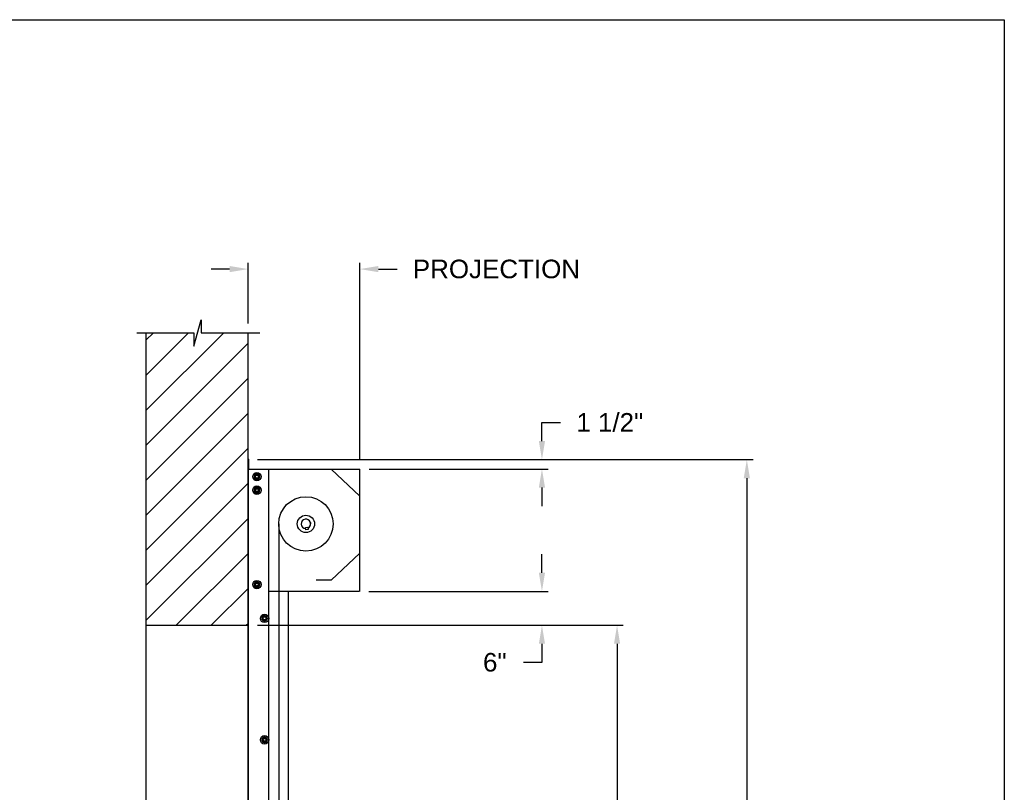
# Model space of a CAD drawing. Header units: inches. Extents: x 170 to 312, y 215 to 248.
# Tile 226 of 256: x 258.08 to 263.05, y 243.28 to 247.18. Entities that reach past the tile are written whole.
import ezdxf

# ---------------------------------------------------------------- set-up
doc = ezdxf.new("R2010")
doc.units = ezdxf.units.IN
doc.header["$LTSCALE"] = 0.25
doc.header["$MEASUREMENT"] = 0
doc.layers.add('ANNOTATIONS', color=1, linetype='Continuous')
doc.layers.add('MOTOR RH', color=7, linetype='Continuous')
doc.styles.add('ARIAL', font='arial.ttf', dxfattribs={"height": 0.09375})
doc.dimstyles.new('STANDARD$0', dxfattribs={"dimtxt": 0.09375, "dimasz": 0.09375, "dimexe": 0.03125, "dimexo": 0.046875, "dimgap": 0.09, "dimtad": 0, "dimtih": 1, "dimtoh": 1, "dimdec": 4, "dimzin": 0, "dimdsep": 46, "dimtxsty": 'ARIAL', "dimcen": 0.09, "dimadec": 0, "dimazin": 0, "dimtfac": 1, "dimtdec": 4, "dimtofl": 0, "dimtmove": 0, "dimatfit": 1, "dimfxl": 1, "dimtolj": 1, "dimtzin": 0, "dimarcsym": 0})

# ---------------------------------------------------------------- blocks, each defined once
blk = doc.blocks.new('*D55')
at = {"layer": 'ANNOTATIONS', "color": 0, "lineweight": -2, "transparency": 16777216}
for p, q in [((259.1389, 245.923), (259.0452, 245.923)), ((259.2327, 245.6487), (259.2327, 245.9542)), ((259.7966, 244.9603), (259.7966, 245.9542)), ((259.8903, 245.923), (259.9841, 245.923))]:
    blk.add_line(p, q, dxfattribs=at)
at = {"layer": 'ANNOTATIONS', "color": 0, "transparency": 16777216}
for points in [[(259.1389, 245.9386), (259.1389, 245.9074), (259.2327, 245.923)], [(259.8903, 245.9386), (259.8903, 245.9074), (259.7966, 245.923)]]:
    blk.add_solid(points, dxfattribs=at)
at = {"layer": 'defpoints', "color": 0, "transparency": 16777216}
for p in [(259.7966, 245.923), (259.2327, 245.6018), (259.7966, 244.9134)]:
    blk.add_point(p, dxfattribs=at)
at = {"layer": 'ANNOTATIONS', "color": 0, "transparency": 16777216, "insert": (260.4857, 245.923), "char_height": 0.09375, "attachment_point": 5, "style": 'ARIAL'}
blk.add_mtext('\\A1;PROJECTION ', dxfattribs=at)
blk = doc.blocks.new('*D56')
at = {"layer": 'ANNOTATIONS', "color": 0, "lineweight": -2, "transparency": 16777216}
for p, q in [((259.2796, 244.125), (261.1255, 244.125)), ((261.0943, 244.0313), (261.0943, 242.3317)), ((261.0943, 240.1972), (261.0943, 241.8968)), ((260.3638, 240.1034), (261.1255, 240.1034))]:
    blk.add_line(p, q, dxfattribs=at)
at = {"layer": 'ANNOTATIONS', "color": 0, "transparency": 16777216}
for points in [[(261.0787, 244.0313), (261.1099, 244.0313), (261.0943, 244.125)], [(261.0787, 240.1972), (261.1099, 240.1972), (261.0943, 240.1034)]]:
    blk.add_solid(points, dxfattribs=at)
at = {"layer": 'defpoints', "color": 0, "transparency": 16777216}
for p in [(259.2327, 244.125), (260.3169, 240.1034), (261.0943, 240.1034)]:
    blk.add_point(p, dxfattribs=at)
at = {"layer": 'ANNOTATIONS', "color": 0, "transparency": 16777216, "insert": (261.0943, 242.1142), "char_height": 0.09375, "attachment_point": 5, "style": 'ARIAL'}
blk.add_mtext('\\A1;OPENING\\PHEIGHT', dxfattribs=at)
blk = doc.blocks.new('*D57')
at = {"layer": 'ANNOTATIONS', "color": 0, "lineweight": -2, "transparency": 16777216}
for p, q in [((259.2796, 244.961), (261.7805, 244.961)), ((261.7493, 244.8673), (261.7493, 242.7497)), ((261.7493, 240.1972), (261.7493, 242.3148)), ((261.2841, 240.1034), (261.7805, 240.1034))]:
    blk.add_line(p, q, dxfattribs=at)
at = {"layer": 'ANNOTATIONS', "color": 0, "transparency": 16777216}
for points in [[(261.7337, 244.8673), (261.7649, 244.8673), (261.7493, 244.961)], [(261.7337, 240.1972), (261.7649, 240.1972), (261.7493, 240.1034)]]:
    blk.add_solid(points, dxfattribs=at)
at = {"layer": 'defpoints', "color": 0, "transparency": 16777216}
for p in [(259.2327, 244.961), (261.2372, 240.1034), (261.7493, 240.1034)]:
    blk.add_point(p, dxfattribs=at)
at = {"layer": 'ANNOTATIONS', "color": 0, "transparency": 16777216, "insert": (261.7493, 242.5322), "char_height": 0.09375, "attachment_point": 5, "style": 'ARIAL'}
blk.add_mtext('\\A1;TOTAL\\PHEIGHT', dxfattribs=at)
blk = doc.blocks.new('*D58')
at = {"layer": 'ANNOTATIONS', "color": 0, "lineweight": -2, "transparency": 16777216}
for p, q in [((260.7152, 244.3897), (260.7152, 244.4835)), ((259.8413, 244.296), (260.7465, 244.296)), ((259.8413, 244.125), (260.7465, 244.125)), ((260.7152, 244.0313), (260.7152, 243.9375)), ((260.7152, 243.9375), (260.6215, 243.9375))]:
    blk.add_line(p, q, dxfattribs=at)
at = {"layer": 'ANNOTATIONS', "color": 0, "transparency": 16777216}
for points in [[(260.6996, 244.3897), (260.7309, 244.3897), (260.7152, 244.296)], [(260.6996, 244.0313), (260.7309, 244.0313), (260.7152, 244.125)]]:
    blk.add_solid(points, dxfattribs=at)
at = {"layer": 'defpoints', "color": 0, "transparency": 16777216}
for p in [(259.7945, 244.296), (259.7945, 244.125), (260.7152, 244.125)]:
    blk.add_point(p, dxfattribs=at)
at = {"layer": 'ANNOTATIONS', "color": 0, "transparency": 16777216, "insert": (260.4774, 243.9375), "char_height": 0.09375, "attachment_point": 5, "style": 'ARIAL'}
blk.add_mtext('\\A1;6"', dxfattribs=at)
blk = doc.blocks.new('*D59')
at = {"layer": 'ANNOTATIONS', "color": 0, "lineweight": -2, "transparency": 16777216}
for p, q in [((260.7152, 245.0548), (260.7152, 245.1485)), ((260.7152, 245.1485), (260.809, 245.1485)), ((259.8435, 244.961), (260.7465, 244.961)), ((259.8435, 244.9134), (260.7465, 244.9134)), ((260.7152, 244.8196), (260.7152, 244.7259))]:
    blk.add_line(p, q, dxfattribs=at)
at = {"layer": 'ANNOTATIONS', "color": 0, "transparency": 16777216}
for points in [[(260.6996, 245.0548), (260.7309, 245.0548), (260.7152, 244.961)], [(260.6996, 244.8196), (260.7309, 244.8196), (260.7152, 244.9134)]]:
    blk.add_solid(points, dxfattribs=at)
at = {"layer": 'defpoints', "color": 0, "transparency": 16777216}
for p in [(259.7966, 244.961), (260.7152, 244.961), (259.7966, 244.9134)]:
    blk.add_point(p, dxfattribs=at)
at = {"layer": 'ANNOTATIONS', "color": 0, "transparency": 16777216, "insert": (261.0577, 245.1485), "char_height": 0.09375, "attachment_point": 5, "style": 'ARIAL'}
blk.add_mtext('\\A1;1 1/2"', dxfattribs=at)

msp = doc.modelspace()

# ---------------------------------------------------------------- hatches: boundary and pattern name
at = {"layer": 'MOTOR RH'}
h = msp.add_hatch(dxfattribs=at)
h.set_pattern_fill('ANSI31', color=256, style=0)
h.set_pattern_definition([(45, (72.00666, -13.09525), (-0.08838835, 0.08838835), [])])
h.paths.add_polyline_path([(258.71707, 244.12505), (259.2327, 244.12505), (259.2327, 245.60178), (258.9962, 245.60178), (258.9962, 245.66644), (258.95779, 245.53308), (258.95779, 245.60178), (258.71707, 245.60178)])

# ---------------------------------------------------------------- linework, layer by layer
at = {"layer": 'defpoints'}
msp.add_lwpolyline([(263.04861, 234.44685), (243.57874, 234.44685), (243.57874, 247.18196), (263.04861, 247.18196)], close=True, dxfattribs=at)
at = {"layer": 'MOTOR RH'}
for p, q in [((258.95779, 245.53308), (258.9962, 245.66644)), ((258.9962, 245.66644), (258.9962, 245.60178)), ((258.67069, 245.60178), (258.95779, 245.60178)), ((258.71707, 245.60178), (258.71707, 240.10342)), ((258.95779, 245.60178), (258.95779, 245.53308)), ((258.9962, 245.60178), (259.2914, 245.60178)), ((259.2327, 240.10342), (259.2327, 245.60178)), ((259.2335, 244.96103), (259.2335, 244.91206)), ((259.23563, 244.91419), (259.23563, 244.96103)), ((259.23644, 244.91419), (259.23644, 244.96103)), ((259.2327, 244.90743), (259.23452, 244.90743)), ((259.23402, 244.91314), (259.23452, 244.91314)), ((259.23452, 240.1061), (259.23452, 244.91339)), ((259.23452, 244.91339), (259.79658, 244.91339)), ((259.23563, 244.91419), (259.23644, 244.91419)), ((259.28113, 244.88749), (259.28167, 244.88915)), ((259.2829, 244.88647), (259.28381, 244.88826)), ((259.28988, 244.88244), (259.28988, 244.88244)), ((259.33672, 240.1061), (259.33672, 244.91339)), ((259.6521, 244.91339), (259.79658, 244.7758)), ((259.79658, 244.29598), (259.79658, 244.91339)), ((259.28113, 244.81936), (259.28167, 244.82102)), ((259.28988, 244.86769), (259.28988, 244.86769)), ((259.2829, 244.81834), (259.28381, 244.82013)), ((259.28988, 244.81431), (259.28988, 244.81431)), ((259.28988, 244.79956), (259.28988, 244.79956)), ((259.23452, 244.72825), (259.2327, 244.72825)), ((259.38675, 244.63662), (259.38675, 240.10342)), ((259.54672, 244.64425), (259.54655, 244.644)), ((259.54772, 244.63736), (259.54796, 244.63719)), ((259.5213, 244.61796), (259.53305, 244.62004)), ((259.52337, 244.60622), (259.5213, 244.61796)), ((259.53512, 244.60829), (259.52337, 244.60622)), ((259.53305, 244.62004), (259.53512, 244.60829)), ((259.6521, 244.35196), (259.79658, 244.48955)), ((259.28113, 244.34247), (259.28167, 244.34412)), ((259.2829, 244.34144), (259.28381, 244.34323)), ((259.28988, 244.33742), (259.28988, 244.33742)), ((259.6521, 244.35196), (259.57581, 244.35196)), ((259.28988, 244.32267), (259.28988, 244.32267)), ((259.79232, 244.29598), (259.33672, 244.29598)), ((259.43678, 240.1061), (259.43678, 244.29598)), ((258.71707, 244.12505), (259.2327, 244.12505))]:
    msp.add_line(p, q, dxfattribs=at)
at = {"layer": 'MOTOR RH', "flags": 128}
msp.add_lwpolyline([(259.54655, 244.644), (259.54657, 244.64385), (259.54666, 244.64336), (259.5468, 244.64258), (259.54697, 244.64159), (259.54716, 244.64051), (259.54735, 244.63944), (259.54751, 244.63851), (259.54764, 244.63781), (259.54771, 244.63743), (259.54772, 244.63736)], dxfattribs=at)
at = {"layer": 'MOTOR RH'}
for centre, radius in [((259.2771, 244.87507), 0.02129), ((259.2771, 244.87507), 0.01277), ((259.2771, 244.87507), 0.00852), ((259.2771, 244.87507), 0.00719), ((259.2771, 244.80694), 0.02129), ((259.2771, 244.80694), 0.01277), ((259.2771, 244.80694), 0.00852), ((259.2771, 244.80694), 0.00719), ((259.52407, 244.63662), 0.13732), ((259.52407, 244.63662), 0.04357), ((259.2771, 244.33004), 0.02129), ((259.2771, 244.33004), 0.01277), ((259.2771, 244.33004), 0.00852), ((259.2771, 244.33004), 0.00719), ((259.31543, 244.15972), 0.02129), ((259.31543, 244.15972), 0.01277), ((259.31543, 244.15972), 0.00852), ((259.31543, 244.15972), 0.0075), ((259.31543, 243.54657), 0.02129), ((259.31543, 243.54657), 0.01277), ((259.31543, 243.54657), 0.00852), ((259.31543, 243.54657), 0.0075)]:
    msp.add_circle(centre, radius, dxfattribs=at)
for centre, radius, start, end in [((259.23457, 244.96103), 0.00187, 0, 180), ((259.23457, 244.96103), 0.00106, 0, 180), ((259.23563, 244.91206), 0.00293, 180, 247.82306), ((259.23563, 244.91206), 0.00213, 180, 238.66775), ((259.2771, 244.87507), 0.0148, 72.05172, 63.05172), ((259.2771, 244.80694), 0.0148, 72.05172, 63.05172), ((259.52407, 244.63662), 0.0239, 294.44799, 265.55201), ((259.52407, 244.63662), 0.02379, 18.42856, 265.48355), ((259.52407, 244.63662), 0.02379, 294.51645, 1.57143), ((259.2771, 244.33004), 0.0148, 72.05172, 63.05172)]:
    msp.add_arc(centre, radius, start, end, dxfattribs=at)
for points, knots in [([(259.27072, 244.88613), (259.26982, 244.88561), (259.268, 244.88456), (259.26589, 244.88334), (259.26468, 244.88264), (259.26433, 244.88244)], [0, 0, 0, 0, 0.40629, 0.8272757, 1, 1, 1, 1]), ([(259.26433, 244.87507), (259.26433, 244.87524), (259.26433, 244.87634), (259.26433, 244.8784), (259.26433, 244.88068), (259.26433, 244.88201), (259.26433, 244.88244)], [0, 0, 0, 0, 0.0665461, 0.4352796, 0.8145291, 1, 1, 1, 1]), ([(259.26433, 244.86769), (259.26433, 244.86832), (259.26433, 244.86979), (259.26433, 244.87225), (259.26433, 244.87412), (259.26433, 244.87507)], [0, 0, 0, 0, 0.2654559, 0.628086, 1, 1, 1, 1]), ([(259.2771, 244.88982), (259.27611, 244.88924), (259.27409, 244.88808), (259.27188, 244.8868), (259.27075, 244.88615), (259.27072, 244.88613)], [0, 0, 0, 0, 0.4843217, 0.9863197, 1, 1, 1, 1]), ([(259.28349, 244.88613), (259.2826, 244.88664), (259.28078, 244.8877), (259.27866, 244.88892), (259.27746, 244.88961), (259.2771, 244.88982)], [0, 0, 0, 0, 0.4063022, 0.8272792, 1, 1, 1, 1]), ([(259.28349, 244.88613), (259.2826, 244.88664), (259.28078, 244.8877), (259.27866, 244.88892), (259.27746, 244.88961), (259.2771, 244.88982)], [0, 0, 0, 0, 0.4062953, 0.8272806, 1, 1, 1, 1]), ([(259.28988, 244.88244), (259.28889, 244.88301), (259.28686, 244.88418), (259.28466, 244.88546), (259.28352, 244.88611), (259.28349, 244.88613)], [0, 0, 0, 0, 0.4843315, 0.9863404, 1, 1, 1, 1]), ([(259.28988, 244.88244), (259.28889, 244.88301), (259.28686, 244.88418), (259.28466, 244.88546), (259.28352, 244.88611), (259.28349, 244.88613)], [0, 0, 0, 0, 0.4843392, 0.9863408, 1, 1, 1, 1]), ([(259.28988, 244.87507), (259.28988, 244.87524), (259.28988, 244.87634), (259.28988, 244.8784), (259.28988, 244.88068), (259.28988, 244.88201), (259.28988, 244.88244)], [0, 0, 0, 0, 0.066545, 0.4352822, 0.8145299, 1, 1, 1, 1]), ([(259.28988, 244.86769), (259.28988, 244.86832), (259.28988, 244.86979), (259.28988, 244.87225), (259.28988, 244.87412), (259.28988, 244.87507)], [0, 0, 0, 0, 0.2654559, 0.628086, 1, 1, 1, 1]), ([(259.28988, 244.86769), (259.28988, 244.86832), (259.28988, 244.86979), (259.28988, 244.87225), (259.28988, 244.87412), (259.28988, 244.87507)], [0, 0, 0, 0, 0.2654541, 0.6280925, 1, 1, 1, 1]), ([(259.26433, 244.86769), (259.26532, 244.86712), (259.26735, 244.86595), (259.26955, 244.86467), (259.27069, 244.86402), (259.27072, 244.864)], [0, 0, 0, 0, 0.4843319, 0.9863404, 1, 1, 1, 1]), ([(259.27072, 244.864), (259.27161, 244.86349), (259.27343, 244.86244), (259.27555, 244.86121), (259.27675, 244.86052), (259.2771, 244.86032)], [0, 0, 0, 0, 0.4063025, 0.8272788, 1, 1, 1, 1]), ([(259.2771, 244.82169), (259.27611, 244.82112), (259.27409, 244.81995), (259.27188, 244.81867), (259.27075, 244.81802), (259.27072, 244.818)], [0, 0, 0, 0, 0.4843421, 0.9863407, 1, 1, 1, 1]), ([(259.2771, 244.86032), (259.2781, 244.86089), (259.28012, 244.86206), (259.28233, 244.86333), (259.28346, 244.86399), (259.28349, 244.864)], [0, 0, 0, 0, 0.4843419, 0.9863197, 1, 1, 1, 1]), ([(259.2771, 244.86032), (259.2781, 244.86089), (259.28012, 244.86206), (259.28233, 244.86333), (259.28346, 244.86399), (259.28349, 244.864)], [0, 0, 0, 0, 0.4843494, 0.9863201, 1, 1, 1, 1]), ([(259.28349, 244.818), (259.2826, 244.81852), (259.28078, 244.81957), (259.27866, 244.82079), (259.27746, 244.82149), (259.2771, 244.82169)], [0, 0, 0, 0, 0.4062819, 0.8272595, 1, 1, 1, 1]), ([(259.28349, 244.818), (259.2826, 244.81852), (259.28078, 244.81957), (259.27866, 244.82079), (259.27746, 244.82149), (259.2771, 244.82169)], [0, 0, 0, 0, 0.4062749, 0.8272609, 1, 1, 1, 1]), ([(259.28349, 244.864), (259.28439, 244.86452), (259.28621, 244.86557), (259.28832, 244.86679), (259.28953, 244.86749), (259.28988, 244.86769)], [0, 0, 0, 0, 0.4062902, 0.8272757, 1, 1, 1, 1]), ([(259.28349, 244.864), (259.28439, 244.86452), (259.28621, 244.86557), (259.28832, 244.86679), (259.28953, 244.86749), (259.28988, 244.86769)], [0, 0, 0, 0, 0.4062829, 0.8272765, 1, 1, 1, 1]), ([(259.27072, 244.818), (259.26982, 244.81748), (259.268, 244.81643), (259.26589, 244.81521), (259.26468, 244.81452), (259.26433, 244.81431)], [0, 0, 0, 0, 0.4063027, 0.8272597, 1, 1, 1, 1]), ([(259.26433, 244.80694), (259.26433, 244.80711), (259.26433, 244.80821), (259.26433, 244.81027), (259.26433, 244.81255), (259.26433, 244.81388), (259.26433, 244.81431)], [0, 0, 0, 0, 0.066546, 0.435279, 0.8145683, 1, 1, 1, 1]), ([(259.26433, 244.79956), (259.26433, 244.80019), (259.26433, 244.80166), (259.26433, 244.80413), (259.26433, 244.80599), (259.26433, 244.80694)], [0, 0, 0, 0, 0.2654667, 0.6280709, 1, 1, 1, 1]), ([(259.26433, 244.79956), (259.26532, 244.79899), (259.26735, 244.79782), (259.26956, 244.79655), (259.27069, 244.79589), (259.27072, 244.79588)], [0, 0, 0, 0, 0.4843421, 0.9863197, 1, 1, 1, 1]), ([(259.27072, 244.79588), (259.27161, 244.79536), (259.27343, 244.79431), (259.27555, 244.79309), (259.27675, 244.79239), (259.2771, 244.79219)], [0, 0, 0, 0, 0.40630275, 0.82725925, 1, 1, 1, 1]), ([(259.2771, 244.79219), (259.2781, 244.79276), (259.28012, 244.79393), (259.28233, 244.7952), (259.28346, 244.79586), (259.28349, 244.79588)], [0, 0, 0, 0, 0.4843419, 0.9863197, 1, 1, 1, 1]), ([(259.2771, 244.79219), (259.2781, 244.79276), (259.28012, 244.79393), (259.28233, 244.7952), (259.28346, 244.79586), (259.28349, 244.79588)], [0, 0, 0, 0, 0.4843494, 0.9863201, 1, 1, 1, 1]), ([(259.28988, 244.81431), (259.28889, 244.81489), (259.28686, 244.81605), (259.28465, 244.81733), (259.28352, 244.81798), (259.28349, 244.818)], [0, 0, 0, 0, 0.4843417, 0.9863197, 1, 1, 1, 1]), ([(259.28988, 244.81431), (259.28889, 244.81489), (259.28686, 244.81605), (259.28465, 244.81733), (259.28352, 244.81798), (259.28349, 244.818)], [0, 0, 0, 0, 0.4843494, 0.9863201, 1, 1, 1, 1]), ([(259.28349, 244.79588), (259.28439, 244.79639), (259.28621, 244.79744), (259.28832, 244.79866), (259.28953, 244.79936), (259.28988, 244.79956)], [0, 0, 0, 0, 0.4063029, 0.8272597, 1, 1, 1, 1]), ([(259.28349, 244.79588), (259.28439, 244.79639), (259.28621, 244.79744), (259.28832, 244.79866), (259.28953, 244.79936), (259.28988, 244.79956)], [0, 0, 0, 0, 0.4062955, 0.8272605, 1, 1, 1, 1]), ([(259.28988, 244.80694), (259.28988, 244.80711), (259.28988, 244.80821), (259.28988, 244.81027), (259.28988, 244.81255), (259.28988, 244.81388), (259.28988, 244.81431)], [0, 0, 0, 0, 0.066545, 0.4352816, 0.8145691, 1, 1, 1, 1]), ([(259.28988, 244.79956), (259.28988, 244.80019), (259.28988, 244.80166), (259.28988, 244.80413), (259.28988, 244.80599), (259.28988, 244.80694)], [0, 0, 0, 0, 0.26546669, 0.62807091, 1, 1, 1, 1]), ([(259.28988, 244.79956), (259.28988, 244.80019), (259.28988, 244.80166), (259.28988, 244.80413), (259.28988, 244.80599), (259.28988, 244.80694)], [0, 0, 0, 0, 0.2654649, 0.6280774, 1, 1, 1, 1]), ([(259.27072, 244.3411), (259.26982, 244.34059), (259.268, 244.33954), (259.26589, 244.33831), (259.26468, 244.33762), (259.26433, 244.33742)], [0, 0, 0, 0, 0.4062821, 0.8272596, 1, 1, 1, 1]), ([(259.26433, 244.33004), (259.26433, 244.33021), (259.26433, 244.33132), (259.26433, 244.33338), (259.26433, 244.33566), (259.26433, 244.33698), (259.26433, 244.33742)], [0, 0, 0, 0, 0.0665487, 0.4352966, 0.8145608, 1, 1, 1, 1]), ([(259.26433, 244.32267), (259.26433, 244.32329), (259.26433, 244.32477), (259.26433, 244.32723), (259.26433, 244.3291), (259.26433, 244.33004)], [0, 0, 0, 0, 0.2654559, 0.628086, 1, 1, 1, 1]), ([(259.2771, 244.34479), (259.27611, 244.34422), (259.27409, 244.34305), (259.27188, 244.34178), (259.27075, 244.34112), (259.27072, 244.3411)], [0, 0, 0, 0, 0.48434207, 0.98631972, 1, 1, 1, 1]), ([(259.28349, 244.3411), (259.2826, 244.34162), (259.28078, 244.34267), (259.27866, 244.34389), (259.27746, 244.34459), (259.2771, 244.34479)], [0, 0, 0, 0, 0.4063025, 0.8272596, 1, 1, 1, 1]), ([(259.28349, 244.3411), (259.2826, 244.34162), (259.28078, 244.34267), (259.27866, 244.34389), (259.27746, 244.34459), (259.2771, 244.34479)], [0, 0, 0, 0, 0.4062955, 0.827261, 1, 1, 1, 1]), ([(259.28988, 244.33742), (259.28889, 244.33799), (259.28686, 244.33916), (259.28466, 244.34043), (259.28352, 244.34109), (259.28349, 244.3411)], [0, 0, 0, 0, 0.4843417, 0.9863407, 1, 1, 1, 1]), ([(259.28988, 244.33742), (259.28889, 244.33799), (259.28686, 244.33916), (259.28466, 244.34043), (259.28352, 244.34109), (259.28349, 244.3411)], [0, 0, 0, 0, 0.4843495, 0.9863411, 1, 1, 1, 1]), ([(259.28988, 244.33004), (259.28988, 244.33021), (259.28988, 244.33132), (259.28988, 244.33338), (259.28988, 244.33566), (259.28988, 244.33698), (259.28988, 244.33742)], [0, 0, 0, 0, 0.0665476, 0.4352991, 0.8145617, 1, 1, 1, 1]), ([(259.28988, 244.32267), (259.28988, 244.32329), (259.28988, 244.32477), (259.28988, 244.32723), (259.28988, 244.3291), (259.28988, 244.33004)], [0, 0, 0, 0, 0.2654559, 0.628086, 1, 1, 1, 1]), ([(259.28988, 244.32267), (259.28988, 244.32329), (259.28988, 244.32477), (259.28988, 244.32723), (259.28988, 244.3291), (259.28988, 244.33004)], [0, 0, 0, 0, 0.2654541, 0.6280925, 1, 1, 1, 1]), ([(259.26433, 244.32267), (259.26532, 244.32209), (259.26735, 244.32093), (259.26955, 244.31965), (259.27069, 244.319), (259.27072, 244.31898)], [0, 0, 0, 0, 0.4843319, 0.9863404, 1, 1, 1, 1]), ([(259.27072, 244.31898), (259.27161, 244.31846), (259.27343, 244.31741), (259.27555, 244.31619), (259.27675, 244.31549), (259.2771, 244.31529)], [0, 0, 0, 0, 0.4063025, 0.8272788, 1, 1, 1, 1]), ([(259.2771, 244.31529), (259.2781, 244.31586), (259.28012, 244.31703), (259.28233, 244.31831), (259.28346, 244.31896), (259.28349, 244.31898)], [0, 0, 0, 0, 0.4843216, 0.9863197, 1, 1, 1, 1]), ([(259.2771, 244.31529), (259.2781, 244.31586), (259.28012, 244.31703), (259.28233, 244.31831), (259.28346, 244.31896), (259.28349, 244.31898)], [0, 0, 0, 0, 0.48432905, 0.98632011, 1, 1, 1, 1]), ([(259.28349, 244.31898), (259.28439, 244.31949), (259.28621, 244.32055), (259.28832, 244.32177), (259.28953, 244.32246), (259.28988, 244.32267)], [0, 0, 0, 0, 0.4062902, 0.8272757, 1, 1, 1, 1]), ([(259.28349, 244.31898), (259.28439, 244.31949), (259.28621, 244.32055), (259.28832, 244.32177), (259.28953, 244.32246), (259.28988, 244.32267)], [0, 0, 0, 0, 0.4062829, 0.8272765, 1, 1, 1, 1]), ([(259.31543, 244.17447), (259.31443, 244.1739), (259.31241, 244.17273), (259.3102, 244.17145), (259.30907, 244.1708), (259.30904, 244.17078)], [0, 0, 0, 0, 0.4843387, 0.9863408, 1, 1, 1, 1]), ([(259.32181, 244.17078), (259.32092, 244.1713), (259.3191, 244.17235), (259.31698, 244.17357), (259.31578, 244.17427), (259.31543, 244.17447)], [0, 0, 0, 0, 0.4062826, 0.8272771, 1, 1, 1, 1]), ([(259.30904, 244.17078), (259.30815, 244.17027), (259.30633, 244.16922), (259.30421, 244.16799), (259.303, 244.1673), (259.30265, 244.1671)], [0, 0, 0, 0, 0.4062947, 0.8272801, 1, 1, 1, 1]), ([(259.30265, 244.15972), (259.30265, 244.15989), (259.30265, 244.16099), (259.30265, 244.16306), (259.30265, 244.16534), (259.30265, 244.16666), (259.30265, 244.1671)], [0, 0, 0, 0, 0.066545, 0.4352822, 0.8145299, 1, 1, 1, 1]), ([(259.30265, 244.15235), (259.30265, 244.15297), (259.30265, 244.15445), (259.30265, 244.15691), (259.30265, 244.15878), (259.30265, 244.15972)], [0, 0, 0, 0, 0.2654649, 0.6280774, 1, 1, 1, 1]), ([(259.30265, 244.15235), (259.30365, 244.15177), (259.30567, 244.1506), (259.30788, 244.14933), (259.30901, 244.14868), (259.30904, 244.14866)], [0, 0, 0, 0, 0.4843494, 0.9863201, 1, 1, 1, 1]), ([(259.30904, 244.14866), (259.30993, 244.14814), (259.31175, 244.14709), (259.31387, 244.14587), (259.31508, 244.14517), (259.31543, 244.14497)], [0, 0, 0, 0, 0.4062955, 0.827261, 1, 1, 1, 1]), ([(259.31543, 244.14497), (259.31642, 244.14554), (259.31844, 244.14671), (259.32065, 244.14799), (259.32178, 244.14864), (259.32181, 244.14866)], [0, 0, 0, 0, 0.4843491, 0.986319, 1, 1, 1, 1]), ([(259.3282, 244.1671), (259.32721, 244.16767), (259.32519, 244.16884), (259.32298, 244.17011), (259.32184, 244.17077), (259.32181, 244.17078)], [0, 0, 0, 0, 0.484329, 0.9863201, 1, 1, 1, 1]), ([(259.32181, 244.14866), (259.32271, 244.14917), (259.32453, 244.15023), (259.32664, 244.15145), (259.32785, 244.15214), (259.3282, 244.15235)], [0, 0, 0, 0, 0.40629487, 0.82726083, 1, 1, 1, 1]), ([(259.3282, 244.15972), (259.3282, 244.15989), (259.3282, 244.16099), (259.3282, 244.16306), (259.3282, 244.16534), (259.3282, 244.16666), (259.3282, 244.1671)], [0, 0, 0, 0, 0.066545, 0.4352822, 0.8145299, 1, 1, 1, 1]), ([(259.3282, 244.15235), (259.3282, 244.15297), (259.3282, 244.15445), (259.3282, 244.15691), (259.3282, 244.15878), (259.3282, 244.15972)], [0, 0, 0, 0, 0.2654649, 0.6280774, 1, 1, 1, 1]), ([(259.30904, 243.55763), (259.30815, 243.55711), (259.30633, 243.55606), (259.30421, 243.55484), (259.303, 243.55415), (259.30265, 243.55394)], [0, 0, 0, 0, 0.4063029, 0.8272597, 1, 1, 1, 1]), ([(259.30265, 243.54657), (259.30265, 243.54674), (259.30265, 243.54784), (259.30265, 243.5499), (259.30265, 243.55218), (259.30265, 243.55351), (259.30265, 243.55394)], [0, 0, 0, 0, 0.066545, 0.4352816, 0.8145691, 1, 1, 1, 1]), ([(259.30265, 243.53919), (259.30265, 243.53982), (259.30265, 243.54129), (259.30265, 243.54376), (259.30265, 243.54562), (259.30265, 243.54657)], [0, 0, 0, 0, 0.26546669, 0.62807091, 1, 1, 1, 1]), ([(259.30265, 243.53919), (259.30365, 243.53862), (259.30567, 243.53745), (259.30788, 243.53618), (259.30901, 243.53552), (259.30904, 243.53551)], [0, 0, 0, 0, 0.4843391, 0.98632, 1, 1, 1, 1]), ([(259.31543, 243.56132), (259.31443, 243.56074), (259.31241, 243.55958), (259.3102, 243.5583), (259.30907, 243.55765), (259.30904, 243.55763)], [0, 0, 0, 0, 0.4843396, 0.98632, 1, 1, 1, 1]), ([(259.30904, 243.53551), (259.30993, 243.53499), (259.31175, 243.53394), (259.31387, 243.53272), (259.31508, 243.53202), (259.31543, 243.53182)], [0, 0, 0, 0, 0.4062823, 0.8272591, 1, 1, 1, 1]), ([(259.32181, 243.55763), (259.32092, 243.55815), (259.3191, 243.5592), (259.31698, 243.56042), (259.31578, 243.56112), (259.31543, 243.56132)], [0, 0, 0, 0, 0.4062825, 0.8272595, 1, 1, 1, 1]), ([(259.32181, 243.55763), (259.32092, 243.55815), (259.3191, 243.5592), (259.31698, 243.56042), (259.31578, 243.56112), (259.31543, 243.56132)], [0, 0, 0, 0, 0.4062747, 0.827261, 1, 1, 1, 1]), ([(259.31543, 243.53182), (259.31642, 243.53239), (259.31844, 243.53356), (259.32065, 243.53483), (259.32178, 243.53549), (259.32181, 243.53551)], [0, 0, 0, 0, 0.4843399, 0.98632, 1, 1, 1, 1]), ([(259.31543, 243.53182), (259.31642, 243.53239), (259.31844, 243.53356), (259.32065, 243.53483), (259.32178, 243.53549), (259.32181, 243.53551)], [0, 0, 0, 0, 0.4843491, 0.986319, 1, 1, 1, 1]), ([(259.3282, 243.55394), (259.32721, 243.55452), (259.32519, 243.55568), (259.32298, 243.55696), (259.32184, 243.55761), (259.32181, 243.55763)], [0, 0, 0, 0, 0.4843391, 0.98632, 1, 1, 1, 1]), ([(259.3282, 243.55394), (259.32721, 243.55452), (259.32519, 243.55568), (259.32298, 243.55696), (259.32184, 243.55761), (259.32181, 243.55763)], [0, 0, 0, 0, 0.4843494, 0.9863201, 1, 1, 1, 1]), ([(259.32181, 243.53551), (259.32271, 243.53602), (259.32453, 243.53707), (259.32664, 243.53829), (259.32785, 243.53899), (259.3282, 243.53919)], [0, 0, 0, 0, 0.4063029, 0.8272597, 1, 1, 1, 1]), ([(259.32181, 243.53551), (259.32271, 243.53602), (259.32453, 243.53707), (259.32664, 243.53829), (259.32785, 243.53899), (259.3282, 243.53919)], [0, 0, 0, 0, 0.40629487, 0.82726083, 1, 1, 1, 1]), ([(259.3282, 243.54657), (259.3282, 243.54674), (259.3282, 243.54784), (259.3282, 243.5499), (259.3282, 243.55218), (259.3282, 243.55351), (259.3282, 243.55394)], [0, 0, 0, 0, 0.066545, 0.4352816, 0.8145691, 1, 1, 1, 1]), ([(259.3282, 243.53919), (259.3282, 243.53982), (259.3282, 243.54129), (259.3282, 243.54376), (259.3282, 243.54562), (259.3282, 243.54657)], [0, 0, 0, 0, 0.26546669, 0.62807091, 1, 1, 1, 1]), ([(259.3282, 243.53919), (259.3282, 243.53982), (259.3282, 243.54129), (259.3282, 243.54376), (259.3282, 243.54562), (259.3282, 243.54657)], [0, 0, 0, 0, 0.2654649, 0.6280774, 1, 1, 1, 1])]:
    msp.add_open_spline(points, degree=3, knots=knots, dxfattribs=at)

# ---------------------------------------------------------------- dimensions: what is measured, and where the dimension line sits
at = {"layer": 'ANNOTATIONS'}
dim = msp.add_linear_dim(base=(259.79658, 245.92298), p1=(259.2327, 245.60178), p2=(259.79658, 244.91339), text='PROJECTION ', dimstyle='STANDARD$0', dxfattribs=at)
dim.commit()
dim.dimension.update_dxf_attribs({"geometry": '*D55', "text_midpoint": (260.48569, 245.92298)})
for base, p1, p2, text, picture, middle in [((260.71525, 244.96103), (259.79658, 244.91339), (259.79658, 244.96103), '1 1/2"', '*D59', (261.05769, 245.14853)), ((261.74928, 240.10342), (259.2327, 244.96103), (261.23723, 240.10342), 'TOTAL\\PHEIGHT', '*D57', (261.74928, 242.53223)), ((260.71525, 244.12505), (259.79445, 244.29598), (259.79445, 244.12505), '6"', '*D58', (260.47737, 243.93755)), ((261.09429, 240.10342), (259.2327, 244.12505), (260.31689, 240.10342), 'OPENING\\PHEIGHT', '*D56', (261.09429, 242.11424))]:
    dim = msp.add_linear_dim(base=base, p1=p1, p2=p2, angle=90, text=text, dimstyle='STANDARD$0', dxfattribs=at)
    dim.commit()
    dim.dimension.update_dxf_attribs({"geometry": picture, "text_midpoint": middle})

doc.saveas('drawing.dxf')
